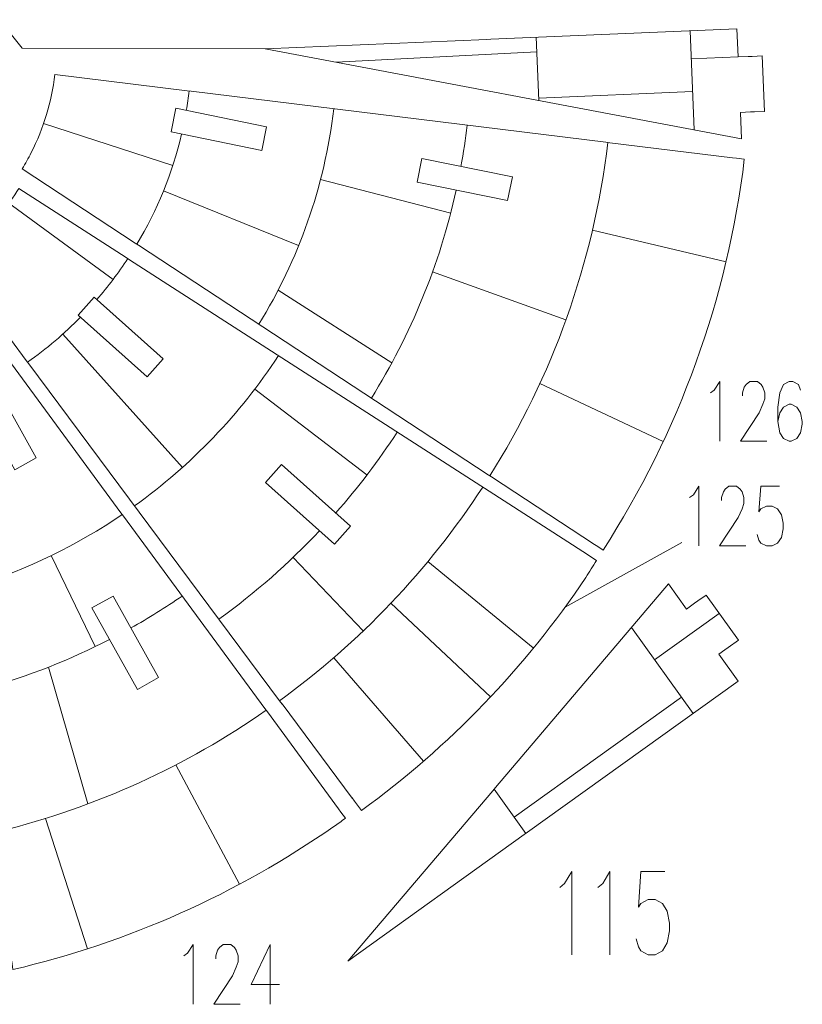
# Model space of a CAD drawing. Header units: millimetres. Extents: x -182 to 184, y -139 to 138.
# Tile 7 of 9: x 76 to 184, y -139 to -4. Entities that reach past the tile are written whole.
import ezdxf

# ---------------------------------------------------------------- set-up
doc = ezdxf.new("R2010")
doc.units = ezdxf.units.MM
doc.header["$MEASUREMENT"] = 0
doc.layers.add('Layer 1', color=7, linetype='Continuous')

msp = doc.modelspace()

# ---------------------------------------------------------------- linework, layer by layer
at = {"layer": 'Layer 1', "color": 1, "lineweight": 9}
for points, knots in [([(67.3192, 3.8763), (67.3192, 3.8763), (76.6326, -7.7653), (76.6326, -7.7653), (76.6326, -7.7653), (76.6326, -7.7653), (109.9947, -7.8283), (109.9947, -7.8283)], [0, 0, 0, 0, 0.33333333, 0.33333333, 0.33333333, 0.33333333, 1, 1, 1, 1]), ([(171.1539, -55.0741), (171.1539, -55.0741), (171.663, -54.6879), (171.663, -54.6879), (171.663, -54.6879), (171.663, -54.6879), (172.4345, -53.5175), (172.4345, -53.5175), (172.4345, -53.5175), (172.4345, -53.5175), (172.4345, -61.7099), (172.4345, -61.7099)], [0, 0, 0, 0, 0.25, 0.25, 0.25, 0.25, 0.5, 0.5, 0.5, 0.5, 1, 1, 1, 1]), ([(175.5203, -55.4603), (175.5203, -55.4603), (175.5203, -55.0741), (175.5203, -55.0741), (175.5203, -55.0741), (175.5203, -55.0741), (175.7826, -54.29), (175.7826, -54.29), (175.7826, -54.29), (175.7826, -54.29), (176.0372, -53.9038), (176.0372, -53.9038), (176.0372, -53.9038), (176.0372, -53.9038), (176.5541, -53.5175), (176.5541, -53.5175), (176.5541, -53.5175), (176.5541, -53.5175), (177.5802, -53.5175), (177.5802, -53.5175), (177.5802, -53.5175), (177.5802, -53.5175), (178.097, -53.9038), (178.097, -53.9038), (178.097, -53.9038), (178.097, -53.9038), (178.3516, -54.29), (178.3516, -54.29), (178.3516, -54.29), (178.3516, -54.29), (178.6062, -55.0741), (178.6062, -55.0741), (178.6062, -55.0741), (178.6062, -55.0741), (178.6062, -55.8582), (178.6062, -55.8582), (178.6062, -55.8582), (178.6062, -55.8582), (178.3516, -56.6306), (178.3516, -56.6306), (178.3516, -56.6306), (178.3516, -56.6306), (177.8347, -57.801), (177.8347, -57.801), (177.8347, -57.801), (177.8347, -57.801), (175.2658, -61.7099), (175.2658, -61.7099), (175.2658, -61.7099), (175.2658, -61.7099), (178.8685, -61.7099), (178.8685, -61.7099)], [0, 0, 0, 0, 0.07142857, 0.07142857, 0.07142857, 0.07142857, 0.14285714, 0.14285714, 0.14285714, 0.14285714, 0.21428571, 0.21428571, 0.21428571, 0.21428571, 0.28571429, 0.28571429, 0.28571429, 0.28571429, 0.35714286, 0.35714286, 0.35714286, 0.35714286, 0.42857143, 0.42857143, 0.42857143, 0.42857143, 0.5, 0.5, 0.5, 0.5, 0.57142857, 0.57142857, 0.57142857, 0.57142857, 0.64285714, 0.64285714, 0.64285714, 0.64285714, 0.71428571, 0.71428571, 0.71428571, 0.71428571, 0.78571429, 0.78571429, 0.78571429, 0.78571429, 0.85714286, 0.85714286, 0.85714286, 0.85714286, 1, 1, 1, 1]), ([(183.4973, -54.6879), (183.4973, -54.6879), (183.235, -53.9038), (183.235, -53.9038), (183.235, -53.9038), (183.235, -53.9038), (182.4635, -53.5175), (182.4635, -53.5175), (182.4635, -53.5175), (182.4635, -53.5175), (181.9543, -53.5175), (181.9543, -53.5175), (181.9543, -53.5175), (181.9543, -53.5175), (181.1829, -53.9038), (181.1829, -53.9038), (181.1829, -53.9038), (181.1829, -53.9038), (180.666, -55.0741), (180.666, -55.0741), (180.666, -55.0741), (180.666, -55.0741), (180.4114, -57.0285), (180.4114, -57.0285), (180.4114, -57.0285), (180.4114, -57.0285), (180.4114, -58.9713), (180.4114, -58.9713), (180.4114, -58.9713), (180.4114, -58.9713), (180.666, -60.5395), (180.666, -60.5395), (180.666, -60.5395), (180.666, -60.5395), (181.1829, -61.312), (181.1829, -61.312), (181.1829, -61.312), (181.1829, -61.312), (181.9543, -61.7099), (181.9543, -61.7099), (181.9543, -61.7099), (181.9543, -61.7099), (182.2089, -61.7099), (182.2089, -61.7099), (182.2089, -61.7099), (182.2089, -61.7099), (182.9804, -61.312), (182.9804, -61.312), (182.9804, -61.312), (182.9804, -61.312), (183.4973, -60.5395), (183.4973, -60.5395), (183.4973, -60.5395), (183.4973, -60.5395), (183.7518, -59.3692), (183.7518, -59.3692), (183.7518, -59.3692), (183.7518, -59.3692), (183.7518, -58.9713), (183.7518, -58.9713), (183.7518, -58.9713), (183.7518, -58.9713), (183.4973, -57.801), (183.4973, -57.801), (183.4973, -57.801), (183.4973, -57.801), (182.9804, -57.0285), (182.9804, -57.0285), (182.9804, -57.0285), (182.9804, -57.0285), (182.2089, -56.6306), (182.2089, -56.6306), (182.2089, -56.6306), (182.2089, -56.6306), (181.9543, -56.6306), (181.9543, -56.6306), (181.9543, -56.6306), (181.9543, -56.6306), (181.1829, -57.0285), (181.1829, -57.0285), (181.1829, -57.0285), (181.1829, -57.0285), (180.666, -57.801), (180.666, -57.801), (180.666, -57.801), (180.666, -57.801), (180.4114, -58.9713), (180.4114, -58.9713)], [0, 0, 0, 0, 0.04347826, 0.04347826, 0.04347826, 0.04347826, 0.08695652, 0.08695652, 0.08695652, 0.08695652, 0.13043478, 0.13043478, 0.13043478, 0.13043478, 0.17391304, 0.17391304, 0.17391304, 0.17391304, 0.2173913, 0.2173913, 0.2173913, 0.2173913, 0.26086957, 0.26086957, 0.26086957, 0.26086957, 0.30434783, 0.30434783, 0.30434783, 0.30434783, 0.34782609, 0.34782609, 0.34782609, 0.34782609, 0.39130435, 0.39130435, 0.39130435, 0.39130435, 0.43478261, 0.43478261, 0.43478261, 0.43478261, 0.47826087, 0.47826087, 0.47826087, 0.47826087, 0.52173913, 0.52173913, 0.52173913, 0.52173913, 0.56521739, 0.56521739, 0.56521739, 0.56521739, 0.60869565, 0.60869565, 0.60869565, 0.60869565, 0.65217391, 0.65217391, 0.65217391, 0.65217391, 0.69565217, 0.69565217, 0.69565217, 0.69565217, 0.73913043, 0.73913043, 0.73913043, 0.73913043, 0.7826087, 0.7826087, 0.7826087, 0.7826087, 0.82608696, 0.82608696, 0.82608696, 0.82608696, 0.86956522, 0.86956522, 0.86956522, 0.86956522, 0.91304348, 0.91304348, 0.91304348, 0.91304348, 1, 1, 1, 1]), ([(168.2841, -69.4424), (168.2841, -69.4424), (168.7932, -69.0562), (168.7932, -69.0562), (168.7932, -69.0562), (168.7932, -69.0562), (169.5647, -67.8859), (169.5647, -67.8859), (169.5647, -67.8859), (169.5647, -67.8859), (169.5647, -76.0783), (169.5647, -76.0783)], [0, 0, 0, 0, 0.25, 0.25, 0.25, 0.25, 0.5, 0.5, 0.5, 0.5, 1, 1, 1, 1]), ([(172.6505, -69.8286), (172.6505, -69.8286), (172.6505, -69.4424), (172.6505, -69.4424), (172.6505, -69.4424), (172.6505, -69.4424), (172.9128, -68.6583), (172.9128, -68.6583), (172.9128, -68.6583), (172.9128, -68.6583), (173.1674, -68.2722), (173.1674, -68.2722), (173.1674, -68.2722), (173.1674, -68.2722), (173.6843, -67.8859), (173.6843, -67.8859), (173.6843, -67.8859), (173.6843, -67.8859), (174.7104, -67.8859), (174.7104, -67.8859), (174.7104, -67.8859), (174.7104, -67.8859), (175.2272, -68.2722), (175.2272, -68.2722), (175.2272, -68.2722), (175.2272, -68.2722), (175.4818, -68.6583), (175.4818, -68.6583), (175.4818, -68.6583), (175.4818, -68.6583), (175.7364, -69.4424), (175.7364, -69.4424), (175.7364, -69.4424), (175.7364, -69.4424), (175.7364, -70.2266), (175.7364, -70.2266), (175.7364, -70.2266), (175.7364, -70.2266), (175.4818, -70.999), (175.4818, -70.999), (175.4818, -70.999), (175.4818, -70.999), (174.9649, -72.1693), (174.9649, -72.1693), (174.9649, -72.1693), (174.9649, -72.1693), (172.396, -76.0783), (172.396, -76.0783), (172.396, -76.0783), (172.396, -76.0783), (175.9987, -76.0783), (175.9987, -76.0783)], [0, 0, 0, 0, 0.07142857, 0.07142857, 0.07142857, 0.07142857, 0.14285714, 0.14285714, 0.14285714, 0.14285714, 0.21428571, 0.21428571, 0.21428571, 0.21428571, 0.28571429, 0.28571429, 0.28571429, 0.28571429, 0.35714286, 0.35714286, 0.35714286, 0.35714286, 0.42857143, 0.42857143, 0.42857143, 0.42857143, 0.5, 0.5, 0.5, 0.5, 0.57142857, 0.57142857, 0.57142857, 0.57142857, 0.64285714, 0.64285714, 0.64285714, 0.64285714, 0.71428571, 0.71428571, 0.71428571, 0.71428571, 0.78571429, 0.78571429, 0.78571429, 0.78571429, 0.85714286, 0.85714286, 0.85714286, 0.85714286, 1, 1, 1, 1]), ([(180.6275, -67.8859), (180.6275, -67.8859), (178.0508, -67.8859), (178.0508, -67.8859), (178.0508, -67.8859), (178.0508, -67.8859), (177.7962, -71.3969), (177.7962, -71.3969), (177.7962, -71.3969), (177.7962, -71.3969), (178.0508, -70.999), (178.0508, -70.999), (178.0508, -70.999), (178.0508, -70.999), (178.8223, -70.6128), (178.8223, -70.6128), (178.8223, -70.6128), (178.8223, -70.6128), (179.5937, -70.6128), (179.5937, -70.6128), (179.5937, -70.6128), (179.5937, -70.6128), (180.3652, -70.999), (180.3652, -70.999), (180.3652, -70.999), (180.3652, -70.999), (180.882, -71.7831), (180.882, -71.7831), (180.882, -71.7831), (180.882, -71.7831), (181.1366, -72.9534), (181.1366, -72.9534), (181.1366, -72.9534), (181.1366, -72.9534), (181.1366, -73.7376), (181.1366, -73.7376), (181.1366, -73.7376), (181.1366, -73.7376), (180.882, -74.9079), (180.882, -74.9079), (180.882, -74.9079), (180.882, -74.9079), (180.3652, -75.6803), (180.3652, -75.6803), (180.3652, -75.6803), (180.3652, -75.6803), (179.5937, -76.0783), (179.5937, -76.0783), (179.5937, -76.0783), (179.5937, -76.0783), (178.8223, -76.0783), (178.8223, -76.0783), (178.8223, -76.0783), (178.8223, -76.0783), (178.0508, -75.6803), (178.0508, -75.6803), (178.0508, -75.6803), (178.0508, -75.6803), (177.7962, -75.2941), (177.7962, -75.2941), (177.7962, -75.2941), (177.7962, -75.2941), (177.5416, -74.51), (177.5416, -74.51)], [0, 0, 0, 0, 0.05882353, 0.05882353, 0.05882353, 0.05882353, 0.11764706, 0.11764706, 0.11764706, 0.11764706, 0.17647059, 0.17647059, 0.17647059, 0.17647059, 0.23529412, 0.23529412, 0.23529412, 0.23529412, 0.29411765, 0.29411765, 0.29411765, 0.29411765, 0.35294118, 0.35294118, 0.35294118, 0.35294118, 0.41176471, 0.41176471, 0.41176471, 0.41176471, 0.47058824, 0.47058824, 0.47058824, 0.47058824, 0.52941176, 0.52941176, 0.52941176, 0.52941176, 0.58823529, 0.58823529, 0.58823529, 0.58823529, 0.64705882, 0.64705882, 0.64705882, 0.64705882, 0.70588235, 0.70588235, 0.70588235, 0.70588235, 0.76470588, 0.76470588, 0.76470588, 0.76470588, 0.82352941, 0.82352941, 0.82352941, 0.82352941, 0.88235294, 0.88235294, 0.88235294, 0.88235294, 1, 1, 1, 1]), ([(150.4634, -122.9666), (150.4634, -122.9666), (151.1213, -122.4128), (151.1213, -122.4128), (151.1213, -122.4128), (151.1213, -122.4128), (152.1033, -120.7843), (152.1033, -120.7843), (152.1033, -120.7843), (152.1033, -120.7843), (152.1033, -132.1838), (152.1033, -132.1838)], [0, 0, 0, 0, 0.25, 0.25, 0.25, 0.25, 0.5, 0.5, 0.5, 0.5, 1, 1, 1, 1]), ([(155.6973, -122.9666), (155.6973, -122.9666), (156.3552, -122.4128), (156.3552, -122.4128), (156.3552, -122.4128), (156.3552, -122.4128), (157.3371, -120.7843), (157.3371, -120.7843), (157.3371, -120.7843), (157.3371, -120.7843), (157.3371, -132.1838), (157.3371, -132.1838)], [0, 0, 0, 0, 0.25, 0.25, 0.25, 0.25, 0.5, 0.5, 0.5, 0.5, 1, 1, 1, 1]), ([(164.8688, -120.7843), (164.8688, -120.7843), (161.5891, -120.7843), (161.5891, -120.7843), (161.5891, -120.7843), (161.5891, -120.7843), (161.265, -125.6698), (161.265, -125.6698), (161.265, -125.6698), (161.265, -125.6698), (161.5891, -125.1324), (161.5891, -125.1324), (161.5891, -125.1324), (161.5891, -125.1324), (162.5711, -124.595), (162.5711, -124.595), (162.5711, -124.595), (162.5711, -124.595), (163.553, -124.595), (163.553, -124.595), (163.553, -124.595), (163.553, -124.595), (164.535, -125.1324), (164.535, -125.1324), (164.535, -125.1324), (164.535, -125.1324), (165.1929, -126.2235), (165.1929, -126.2235), (165.1929, -126.2235), (165.1929, -126.2235), (165.5169, -127.852), (165.5169, -127.852), (165.5169, -127.852), (165.5169, -127.852), (165.5169, -128.9268), (165.5169, -128.9268), (165.5169, -128.9268), (165.5169, -128.9268), (165.1929, -130.5553), (165.1929, -130.5553), (165.1929, -130.5553), (165.1929, -130.5553), (164.535, -131.6464), (164.535, -131.6464), (164.535, -131.6464), (164.535, -131.6464), (163.553, -132.1838), (163.553, -132.1838), (163.553, -132.1838), (163.553, -132.1838), (162.5711, -132.1838), (162.5711, -132.1838), (162.5711, -132.1838), (162.5711, -132.1838), (161.5891, -131.6464), (161.5891, -131.6464), (161.5891, -131.6464), (161.5891, -131.6464), (161.265, -131.1091), (161.265, -131.1091), (161.265, -131.1091), (161.265, -131.1091), (160.941, -130.0179), (160.941, -130.0179)], [0, 0, 0, 0, 0.05882353, 0.05882353, 0.05882353, 0.05882353, 0.11764706, 0.11764706, 0.11764706, 0.11764706, 0.17647059, 0.17647059, 0.17647059, 0.17647059, 0.23529412, 0.23529412, 0.23529412, 0.23529412, 0.29411765, 0.29411765, 0.29411765, 0.29411765, 0.35294118, 0.35294118, 0.35294118, 0.35294118, 0.41176471, 0.41176471, 0.41176471, 0.41176471, 0.47058824, 0.47058824, 0.47058824, 0.47058824, 0.52941176, 0.52941176, 0.52941176, 0.52941176, 0.58823529, 0.58823529, 0.58823529, 0.58823529, 0.64705882, 0.64705882, 0.64705882, 0.64705882, 0.70588235, 0.70588235, 0.70588235, 0.70588235, 0.76470588, 0.76470588, 0.76470588, 0.76470588, 0.82352941, 0.82352941, 0.82352941, 0.82352941, 0.88235294, 0.88235294, 0.88235294, 0.88235294, 1, 1, 1, 1]), ([(98.8429, -132.3568), (98.8429, -132.3568), (99.352, -131.9706), (99.352, -131.9706), (99.352, -131.9706), (99.352, -131.9706), (100.1235, -130.8003), (100.1235, -130.8003), (100.1235, -130.8003), (100.1235, -130.8003), (100.1235, -138.9926), (100.1235, -138.9926)], [0, 0, 0, 0, 0.25, 0.25, 0.25, 0.25, 0.5, 0.5, 0.5, 0.5, 1, 1, 1, 1]), ([(103.2093, -132.743), (103.2093, -132.743), (103.2093, -132.3568), (103.2093, -132.3568), (103.2093, -132.3568), (103.2093, -132.3568), (103.4716, -131.5727), (103.4716, -131.5727), (103.4716, -131.5727), (103.4716, -131.5727), (103.7262, -131.1865), (103.7262, -131.1865), (103.7262, -131.1865), (103.7262, -131.1865), (104.2431, -130.8003), (104.2431, -130.8003), (104.2431, -130.8003), (104.2431, -130.8003), (105.2692, -130.8003), (105.2692, -130.8003), (105.2692, -130.8003), (105.2692, -130.8003), (105.786, -131.1865), (105.786, -131.1865), (105.786, -131.1865), (105.786, -131.1865), (106.0406, -131.5727), (106.0406, -131.5727), (106.0406, -131.5727), (106.0406, -131.5727), (106.2952, -132.3568), (106.2952, -132.3568), (106.2952, -132.3568), (106.2952, -132.3568), (106.2952, -133.1409), (106.2952, -133.1409), (106.2952, -133.1409), (106.2952, -133.1409), (106.0406, -133.9133), (106.0406, -133.9133), (106.0406, -133.9133), (106.0406, -133.9133), (105.5237, -135.0837), (105.5237, -135.0837), (105.5237, -135.0837), (105.5237, -135.0837), (102.9548, -138.9926), (102.9548, -138.9926), (102.9548, -138.9926), (102.9548, -138.9926), (106.5575, -138.9926), (106.5575, -138.9926)], [0, 0, 0, 0, 0.07142857, 0.07142857, 0.07142857, 0.07142857, 0.14285714, 0.14285714, 0.14285714, 0.14285714, 0.21428571, 0.21428571, 0.21428571, 0.21428571, 0.28571429, 0.28571429, 0.28571429, 0.28571429, 0.35714286, 0.35714286, 0.35714286, 0.35714286, 0.42857143, 0.42857143, 0.42857143, 0.42857143, 0.5, 0.5, 0.5, 0.5, 0.57142857, 0.57142857, 0.57142857, 0.57142857, 0.64285714, 0.64285714, 0.64285714, 0.64285714, 0.71428571, 0.71428571, 0.71428571, 0.71428571, 0.78571429, 0.78571429, 0.78571429, 0.78571429, 0.85714286, 0.85714286, 0.85714286, 0.85714286, 1, 1, 1, 1]), ([(110.6694, -130.8003), (110.6694, -130.8003), (108.1004, -136.254), (108.1004, -136.254), (108.1004, -136.254), (108.1004, -136.254), (111.9577, -136.254), (111.9577, -136.254)], [0, 0, 0, 0, 0.33333333, 0.33333333, 0.33333333, 0.33333333, 1, 1, 1, 1])]:
    msp.add_open_spline(points, degree=3, knots=knots, dxfattribs=at)
at = {"layer": 'Layer 1', "lineweight": 9}
for points, knots in [([(176.3042, -8.8933), (176.3042, -8.8933), (174.9355, -8.9514), (174.9355, -8.9514), (174.9355, -8.9514), (174.9355, -8.9514), (174.771, -5.0773), (174.771, -5.0773), (174.771, -5.0773), (174.771, -5.0773), (140.9928, -6.5118), (140.9928, -6.5118)], [0, 0, 0, 0, 0.25, 0.25, 0.25, 0.25, 0.5, 0.5, 0.5, 0.5, 1, 1, 1, 1]), ([(140.4312, -6.5357), (140.4312, -6.5357), (109.9947, -7.8283), (109.9947, -7.8283), (109.9947, -7.8283), (109.9947, -7.8283), (175.4131, -20.1962), (175.4131, -20.1962), (175.4131, -20.1962), (175.4131, -20.1962), (175.2588, -16.5644), (175.2588, -16.5644), (175.2588, -16.5644), (175.2588, -16.5644), (176.6275, -16.5063), (176.6275, -16.5063)], [0, 0, 0, 0, 0.2, 0.2, 0.2, 0.2, 0.4, 0.4, 0.4, 0.4, 0.6, 0.6, 0.6, 0.6, 1, 1, 1, 1]), ([(177.1891, -16.4824), (177.1891, -16.4824), (178.5578, -16.4243), (178.5578, -16.4243), (178.5578, -16.4243), (178.5578, -16.4243), (178.2345, -8.8113), (178.2345, -8.8113), (178.2345, -8.8113), (178.2345, -8.8113), (176.8658, -8.8694), (176.8658, -8.8694)], [0, 0, 0, 0, 0.25, 0.25, 0.25, 0.25, 0.5, 0.5, 0.5, 0.5, 1, 1, 1, 1]), ([(99.272, -13.5883), (99.272, -13.5883), (81.11, -11.3584), (81.11, -11.3584), (81.11, -11.3584), (80.6773, -15.1015), (79.581, -18.7317), (77.8804, -22.0795), (77.8804, -22.0795), (77.4806, -22.85), (77.0956, -23.5718), (76.6332, -24.308), (76.6332, -24.308), (76.6332, -24.308), (92.16, -34.4969), (92.16, -34.4969)], [0, 0, 0, 0, 0.2, 0.2, 0.2, 0.2, 0.4, 0.4, 0.4, 0.4, 0.6, 0.6, 0.6, 0.6, 1, 1, 1, 1]), ([(110.1835, -18.5328), (110.1835, -18.5328), (109.5206, -21.784), (109.5206, -21.784), (109.5206, -21.784), (109.5206, -21.784), (97.0778, -19.247), (97.0778, -19.247), (97.0778, -19.247), (97.0778, -19.247), (97.7407, -15.9958), (97.7407, -15.9958), (97.7407, -15.9958), (97.7407, -15.9958), (110.1835, -18.5328), (110.1835, -18.5328)], [0, 0, 0, 0, 0.2, 0.2, 0.2, 0.2, 0.4, 0.4, 0.4, 0.4, 0.6, 0.6, 0.6, 0.6, 1, 1, 1, 1]), ([(143.9437, -25.4162), (143.9437, -25.4162), (143.2808, -28.6674), (143.2808, -28.6674), (143.2808, -28.6674), (143.2808, -28.6674), (130.8685, -26.1366), (130.8685, -26.1366), (130.8685, -26.1366), (130.8685, -26.1366), (131.5314, -22.8854), (131.5314, -22.8854), (131.5314, -22.8854), (131.5314, -22.8854), (143.9437, -25.4162), (143.9437, -25.4162)], [0, 0, 0, 0, 0.2, 0.2, 0.2, 0.2, 0.4, 0.4, 0.4, 0.4, 0.6, 0.6, 0.6, 0.6, 1, 1, 1, 1]), ([(155.6678, -76.1715), (155.6678, -76.1715), (156.3937, -76.6478), (156.3937, -76.6478), (156.3937, -76.6478), (166.7887, -60.5427), (173.5259, -42.0254), (175.789, -22.9832), (175.789, -22.9832), (175.789, -22.9832), (174.7027, -22.8498), (174.7027, -22.8498)], [0, 0, 0, 0, 0.25, 0.25, 0.25, 0.25, 0.5, 0.5, 0.5, 0.5, 1, 1, 1, 1]), ([(77.2063, -50.6225), (77.2063, -50.6225), (72.8293, -44.7462), (72.8293, -44.7462), (72.8293, -44.7462), (72.8293, -44.7462), (72.2049, -39.3338), (72.2049, -39.3338), (72.2049, -39.3338), (72.2049, -39.3338), (68.7067, -35.363), (68.7067, -35.363), (68.7067, -35.363), (69.2326, -34.9448), (69.7258, -34.5247), (70.2257, -34.0758), (70.2257, -34.0758), (70.4192, -33.9016), (70.6109, -33.7251), (70.8001, -33.5467), (70.8001, -33.5467), (72.8637, -31.601), (74.6757, -29.3982), (76.1889, -26.9907), (76.1889, -26.9907), (76.1889, -26.9907), (90.9165, -36.4745), (90.9165, -36.4745)], [0, 0, 0, 0, 0.125, 0.125, 0.125, 0.125, 0.25, 0.25, 0.25, 0.25, 0.375, 0.375, 0.375, 0.375, 0.5, 0.5, 0.5, 0.5, 0.625, 0.625, 0.625, 0.625, 0.75, 0.75, 0.75, 0.75, 1, 1, 1, 1]), ([(84.3146, -44.374), (84.3146, -44.374), (86.5231, -41.9027), (86.5231, -41.9027), (86.5231, -41.9027), (86.5231, -41.9027), (96.0002, -50.3721), (96.0002, -50.3721), (96.0002, -50.3721), (96.0002, -50.3721), (93.7917, -52.8434), (93.7917, -52.8434), (93.7917, -52.8434), (93.7917, -52.8434), (84.3146, -44.374), (84.3146, -44.374)], [0, 0, 0, 0, 0.2, 0.2, 0.2, 0.2, 0.4, 0.4, 0.4, 0.4, 0.6, 0.6, 0.6, 0.6, 1, 1, 1, 1]), ([(90.199, -71.5428), (90.199, -71.5428), (70.9573, -45.3929), (70.9573, -45.3929), (70.9573, -45.3929), (70.9573, -45.3929), (66.6877, -46.4895), (66.6877, -46.4895), (66.6877, -46.4895), (66.6877, -46.4895), (67.8463, -58.2452), (67.8463, -58.2452)], [0, 0, 0, 0, 0.25, 0.25, 0.25, 0.25, 0.5, 0.5, 0.5, 0.5, 1, 1, 1, 1]), ([(69.4356, -54.4979), (69.4356, -54.4979), (72.3507, -52.872), (72.3507, -52.872), (72.3507, -52.872), (72.3507, -52.872), (78.5544, -63.9946), (78.5544, -63.9946), (78.5544, -63.9946), (78.5544, -63.9946), (75.6394, -65.6204), (75.6394, -65.6204), (75.6394, -65.6204), (75.6394, -65.6204), (69.4356, -54.4979), (69.4356, -54.4979)], [0, 0, 0, 0, 0.2, 0.2, 0.2, 0.2, 0.4, 0.4, 0.4, 0.4, 0.6, 0.6, 0.6, 0.6, 1, 1, 1, 1]), ([(110.0265, -67.3521), (110.0265, -67.3521), (112.235, -64.8808), (112.235, -64.8808), (112.235, -64.8808), (112.235, -64.8808), (121.7121, -73.3502), (121.7121, -73.3502), (121.7121, -73.3502), (121.7121, -73.3502), (119.5036, -75.8216), (119.5036, -75.8216), (119.5036, -75.8216), (119.5036, -75.8216), (110.0265, -67.3521), (110.0265, -67.3521)], [0, 0, 0, 0, 0.2, 0.2, 0.2, 0.2, 0.4, 0.4, 0.4, 0.4, 0.6, 0.6, 0.6, 0.6, 1, 1, 1, 1]), ([(122.2721, -111.1246), (122.2721, -111.1246), (123.2228, -112.4009), (123.2228, -112.4009), (123.2228, -112.4009), (135.2838, -103.61), (145.7397, -92.7745), (154.0369, -80.3868), (154.0369, -80.3868), (154.5404, -79.6123), (155.0226, -78.8549), (155.5091, -78.069), (155.5091, -78.069), (155.5091, -78.069), (154.7199, -77.5608), (154.7199, -77.5608)], [0, 0, 0, 0, 0.2, 0.2, 0.2, 0.2, 0.4, 0.4, 0.4, 0.4, 0.6, 0.6, 0.6, 0.6, 1, 1, 1, 1]), ([(168.9668, -83.939), (168.9668, -83.939), (167.8535, -84.7372), (167.8535, -84.7372), (167.8535, -84.7372), (167.8535, -84.7372), (165.3849, -81.2941), (165.3849, -81.2941), (165.3849, -81.2941), (165.3849, -81.2941), (141.6095, -109.2395), (141.6095, -109.2395)], [0, 0, 0, 0, 0.25, 0.25, 0.25, 0.25, 0.5, 0.5, 0.5, 0.5, 1, 1, 1, 1]), ([(86.2157, -84.5826), (86.2157, -84.5826), (89.1308, -82.9566), (89.1308, -82.9566), (89.1308, -82.9566), (89.1308, -82.9566), (95.366, -94.1357), (95.366, -94.1357), (95.366, -94.1357), (95.366, -94.1357), (92.4509, -95.7617), (92.4509, -95.7617), (92.4509, -95.7617), (92.4509, -95.7617), (86.2157, -84.5826), (86.2157, -84.5826)], [0, 0, 0, 0, 0.2, 0.2, 0.2, 0.2, 0.4, 0.4, 0.4, 0.4, 0.6, 0.6, 0.6, 0.6, 1, 1, 1, 1]), ([(173.5709, -90.0141), (173.5709, -90.0141), (174.977, -89.006), (174.977, -89.006), (174.977, -89.006), (174.977, -89.006), (170.537, -82.8132), (170.537, -82.8132), (170.537, -82.8132), (170.537, -82.8132), (169.4238, -83.6114), (169.4238, -83.6114)], [0, 0, 0, 0, 0.25, 0.25, 0.25, 0.25, 0.5, 0.5, 0.5, 0.5, 1, 1, 1, 1]), ([(146.0174, -115.3732), (146.0174, -115.3732), (174.9474, -94.6317), (174.9474, -94.6317), (174.9474, -94.6317), (174.9474, -94.6317), (172.2934, -90.93), (172.2934, -90.93), (172.2934, -90.93), (172.2934, -90.93), (173.114, -90.3417), (173.114, -90.3417)], [0, 0, 0, 0, 0.25, 0.25, 0.25, 0.25, 0.5, 0.5, 0.5, 0.5, 1, 1, 1, 1]), ([(141.2452, -109.6677), (141.2452, -109.6677), (121.3361, -133.0687), (121.3361, -133.0687), (121.3361, -133.0687), (121.3361, -133.0687), (145.5605, -115.7009), (145.5605, -115.7009)], [0, 0, 0, 0, 0.33333333, 0.33333333, 0.33333333, 0.33333333, 1, 1, 1, 1]), ([(75.2188, -133.0491), (75.2188, -133.0491), (75.3355, -134.2331), (75.3355, -134.2331), (75.3355, -134.2331), (91.1558, -130.5277), (106.1188, -123.8592), (119.4424, -114.5805), (119.4424, -114.5805), (119.9759, -114.208), (120.5069, -113.8313), (121.035, -113.4508), (121.035, -113.4508), (121.035, -113.4508), (120.4127, -112.6049), (120.4127, -112.6049)], [0, 0, 0, 0, 0.2, 0.2, 0.2, 0.2, 0.4, 0.4, 0.4, 0.4, 0.6, 0.6, 0.6, 0.6, 1, 1, 1, 1])]:
    msp.add_open_spline(points, degree=3, knots=knots, dxfattribs=at)
at = {"layer": 'Layer 1', "color": 5, "lineweight": 9}
for points in [[(168.3571, -5.3497), (168.3571, -5.3497), (168.8977, -18.9645), (168.8977, -18.9645)], [(147.5802, -14.9342), (147.5802, -14.9342), (147.2113, -6.2477), (147.2113, -6.2477)], [(147.2961, -8.245), (147.2961, -8.245), (119.7532, -9.6733), (119.7532, -9.6733)], [(174.9355, -8.9514), (174.9355, -8.9514), (168.5103, -9.2065), (168.5103, -9.2065)], [(99.551, -13.6226), (99.4462, -14.5178), (99.319, -15.4063), (99.1704, -16.2873)], [(168.6884, -13.6922), (168.6884, -13.6922), (147.5655, -14.5893), (147.5655, -14.5893)], [(119.4185, -16.0619), (118.1473, -26.807), (114.549, -36.8393), (109.1414, -45.6403)], [(79.5792, -18.0778), (79.5792, -18.0778), (97.312, -23.8511), (97.312, -23.8511)], [(137.7421, -18.3117), (137.5152, -20.2189), (137.2298, -22.1082), (136.8877, -23.9775)], [(98.5159, -19.5402), (97.252, -24.9402), (95.1651, -30.0238), (92.3951, -34.6511)], [(157.0575, -20.6832), (155.0673, -37.3527), (149.3866, -52.8892), (140.8562, -66.452)], [(117.5973, -25.7703), (117.5973, -25.7703), (135.4726, -30.3943), (135.4726, -30.3943)], [(96.0416, -27.333), (96.0416, -27.333), (114.5954, -34.8531), (114.5954, -34.8531)], [(136.2311, -27.23), (133.9635, -37.4967), (129.9741, -47.117), (124.582, -55.7726)], [(89.1167, -39.5014), (89.1167, -39.5014), (74.8222, -28.9999), (74.8222, -28.9999)], [(154.9428, -32.7178), (154.9428, -32.7178), (173.274, -37.0684), (173.274, -37.0684)], [(91.1528, -36.6268), (89.8566, -38.5912), (88.4336, -40.4648), (86.8955, -42.2356)], [(132.993, -38.4281), (132.993, -38.4281), (151.3056, -45.0222), (151.3056, -45.0222)], [(111.7787, -40.9726), (111.7787, -40.9726), (127.3971, -50.93), (127.3971, -50.93)], [(84.6454, -44.6695), (82.414, -46.938), (79.9805, -49.0073), (77.3742, -50.848)], [(98.645, -65.2918), (98.645, -65.2918), (82.2239, -46.9819), (82.2239, -46.9819)], [(111.8343, -49.9447), (106.57, -57.9793), (99.8584, -64.9806), (92.0705, -70.578)], [(147.7132, -53.7966), (147.7132, -53.7966), (164.6507, -61.7527), (164.6507, -61.7527)], [(108.5718, -54.5513), (108.5718, -54.5513), (123.9798, -66.3275), (123.9798, -66.3275)], [(128.1405, -60.4451), (125.5899, -64.3499), (122.7658, -68.0601), (119.6956, -71.5482)], [(139.867, -67.9964), (132.4363, -79.3895), (122.9717, -89.3353), (111.9885, -97.3184)], [(90.3657, -71.7692), (84.2005, -75.9555), (77.4025, -79.2799), (70.145, -81.5687)], [(117.4638, -73.9988), (113.2583, -78.4622), (108.6349, -82.5277), (103.6566, -86.1327)], [(80.6125, -77.406), (80.6125, -77.406), (86.6701, -89.8971), (86.6701, -89.8971)], [(113.8409, -77.6468), (113.8409, -77.6468), (123.4745, -87.7303), (123.4745, -87.7303)], [(132.3267, -78.2303), (132.3267, -78.2303), (146.8205, -90.0695), (146.8205, -90.0695)], [(98.5972, -82.9561), (96.3273, -84.517), (93.9833, -85.9783), (91.5721, -87.3337)], [(127.266, -83.9298), (127.266, -83.9298), (140.9262, -96.7891), (140.9262, -96.7891)], [(163.4797, -91.6912), (163.4797, -91.6912), (172.345, -85.335), (172.345, -85.335)], [(160.3058, -87.2643), (160.3058, -87.2643), (168.7656, -99.0639), (168.7656, -99.0639)], [(88.6327, -88.916), (83.2233, -91.7018), (77.5007, -93.9652), (71.5318, -95.6394)], [(119.4136, -91.4236), (119.4136, -91.4236), (131.7448, -105.6125), (131.7448, -105.6125)], [(80.2523, -92.7102), (80.2523, -92.7102), (85.6533, -111.4841), (85.6533, -111.4841)], [(167.1796, -96.8518), (167.1796, -96.8518), (144.2031, -113.325), (144.2031, -113.325)], [(110.1353, -98.6367), (99.1858, -106.2588), (86.7999, -111.9611), (73.4651, -115.2556)], [(97.7189, -106.128), (97.7189, -106.128), (106.4577, -122.5237), (106.4577, -122.5237)], [(141.4274, -109.4536), (141.4274, -109.4536), (145.789, -115.5371), (145.789, -115.5371)], [(79.8215, -113.4818), (79.8215, -113.4818), (85.6136, -131.3709), (85.6136, -131.3709)]]:
    msp.add_open_spline(points, degree=3, dxfattribs=at)
at = {"layer": 'Layer 1', "color": 1, "lineweight": 9}
for points in [[(140.4312, -6.5357), (140.4312, -6.5357), (140.9928, -6.5117), (140.9928, -6.5117)], [(176.3042, -8.8933), (176.3042, -8.8933), (176.8658, -8.8693), (176.8658, -8.8693)], [(99.272, -13.5883), (99.272, -13.5883), (99.83, -13.6569), (99.83, -13.6569)], [(176.6275, -16.5063), (176.6275, -16.5063), (177.1891, -16.4823), (177.1891, -16.4823)], [(156.7785, -20.649), (156.7785, -20.649), (157.3365, -20.7174), (157.3365, -20.7174)], [(174.1447, -22.7814), (174.1447, -22.7814), (174.7027, -22.8496), (174.7027, -22.8496)], [(92.16, -34.4969), (92.16, -34.4969), (92.6302, -34.8053), (92.6302, -34.8053)], [(90.9165, -36.4745), (90.9165, -36.4745), (91.3891, -36.7791), (91.3891, -36.7791)], [(77.2076, -50.6216), (77.2076, -50.6216), (77.5408, -51.0744), (77.5408, -51.0744)], [(140.6199, -66.2997), (140.6199, -66.2997), (141.0925, -66.6043), (141.0925, -66.6043)], [(139.6307, -67.8441), (139.6307, -67.8441), (140.1033, -68.1487), (140.1033, -68.1487)], [(90.1991, -71.5428), (90.1991, -71.5428), (90.5323, -71.9956), (90.5323, -71.9956)], [(167.2255, -75.6055), (167.2255, -75.6055), (151.1787, -84.4761), (151.1787, -84.4761)], [(155.1964, -75.8651), (155.1964, -75.8651), (155.6692, -76.1693), (155.6692, -76.1693)], [(154.2472, -77.2564), (154.2472, -77.2564), (154.72, -77.5606), (154.72, -77.5606)], [(169.4237, -83.6113), (169.4237, -83.6113), (168.9669, -83.9391), (168.9669, -83.9391)], [(173.5708, -90.014), (173.5708, -90.014), (173.114, -90.3418), (173.114, -90.3418)], [(109.9687, -98.4103), (109.9687, -98.4103), (110.3019, -98.8631), (110.3019, -98.8631)], [(111.9885, -97.3184), (111.9885, -97.3184), (112.3217, -97.7712), (112.3217, -97.7712)], [(141.6095, -109.2394), (141.6095, -109.2394), (141.2453, -109.6678), (141.2453, -109.6678)], [(121.9376, -110.6728), (121.9376, -110.6728), (122.271, -111.1254), (122.271, -111.1254)], [(120.0794, -112.1522), (120.0794, -112.1522), (120.4128, -112.6048), (120.4128, -112.6048)], [(146.0173, -115.3731), (146.0173, -115.3731), (145.5607, -115.7011), (145.5607, -115.7011)], [(110.6694, -130.8003), (110.6694, -130.8003), (110.6694, -138.9926), (110.6694, -138.9926)]]:
    msp.add_open_spline(points, degree=3, dxfattribs=at)
at = {"layer": 'Layer 1', "lineweight": 9}
for points in [[(156.7785, -20.6491), (156.7785, -20.6491), (99.83, -13.6569), (99.83, -13.6569)], [(174.1447, -22.7813), (174.1447, -22.7813), (157.3365, -20.7176), (157.3365, -20.7176)], [(92.6302, -34.8053), (92.6302, -34.8053), (140.6212, -66.2977), (140.6212, -66.2977)], [(139.6307, -67.8441), (139.6307, -67.8441), (91.3892, -36.7789), (91.3892, -36.7789)], [(77.5422, -51.0734), (77.5422, -51.0734), (111.9884, -97.3184), (111.9884, -97.3184)], [(141.0913, -66.6062), (141.0913, -66.6062), (155.1977, -75.863), (155.1977, -75.863)], [(154.2472, -77.2564), (154.2472, -77.2564), (140.1034, -68.1485), (140.1034, -68.1485)], [(109.9687, -98.4103), (109.9687, -98.4103), (90.5322, -71.9957), (90.5322, -71.9957)], [(112.3243, -97.7693), (112.3243, -97.7693), (121.9363, -110.6737), (121.9363, -110.6737)], [(120.0795, -112.1521), (120.0795, -112.1521), (110.3019, -98.8631), (110.3019, -98.8631)]]:
    msp.add_open_spline(points, degree=3, dxfattribs=at)

doc.saveas('drawing.dxf')
